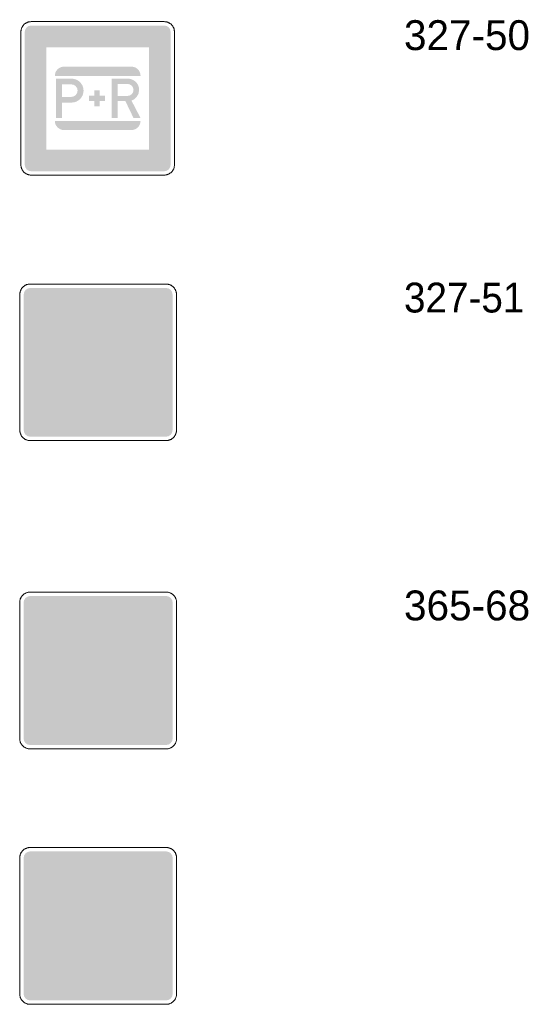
# Model space of a CAD drawing. Header units: millimetres. Extents: x 27 to 616, y -913 to 238.
# Tile 13 of 38: x 311 to 383, y -765 to -626. Entities that reach past the tile are written whole.
import ezdxf
from ezdxf.enums import TextEntityAlignment as Align

# ---------------------------------------------------------------- set-up
doc = ezdxf.new("R2010")
doc.units = ezdxf.units.MM
doc.header["$LTSCALE"] = 5
doc.linetypes.add('AUSGEZOGEN', pattern=[0])
doc.layers.add('Ebene_1', color=7, linetype='Continuous', true_color=0x000000)
doc.layers.add('Layer13', color=5, linetype='Continuous', true_color=0x0000ff)
doc.styles.add('Arial', font='arial.ttf')

msp = doc.modelspace()

# ---------------------------------------------------------------- hatches: boundary and pattern name
at = {"layer": 'Ebene_1', "linetype": 'AUSGEZOGEN', "lineweight": 18, "true_color": 0x000000}
for points in [[(315.98, -633.95), (316, -633.69), (316.08, -633.44), (316.2, -633.22), (316.36, -633.03), (316.55, -632.87), (316.77, -632.75), (317.01, -632.68), (317.27, -632.65), (326.74, -632.65), (327, -632.68), (327.25, -632.75), (327.47, -632.87), (327.66, -633.03), (327.82, -633.22), (327.94, -633.44), (328.01, -633.69), (328.04, -633.95)], [(321.53, -638.25), (321.53, -637.5), (320.77, -637.5), (320.77, -636.74), (321.53, -636.74), (321.53, -635.98), (322.29, -635.98), (322.29, -636.74), (323.04, -636.74), (323.04, -637.5), (322.29, -637.5), (322.29, -638.25)], [(315.98, -640.29), (328.04, -640.29), (328.01, -640.55), (327.94, -640.79), (327.82, -641.01), (327.66, -641.2), (327.47, -641.36), (327.25, -641.48), (327, -641.56), (326.74, -641.58), (317.27, -641.58), (317.01, -641.56), (316.77, -641.48), (316.55, -641.36), (316.36, -641.2), (316.2, -641.01), (316.08, -640.79), (316, -640.55)], [(317.24, -669.73), (326.9, -669.73), (327.17, -669.76), (327.42, -669.84), (327.64, -669.96), (327.84, -670.12), (328, -670.31), (328.12, -670.54), (328.2, -670.79), (328.23, -671.05), (315.92, -671.05), (315.94, -670.79), (316.02, -670.54), (316.14, -670.31), (316.31, -670.12), (316.5, -669.96), (316.73, -669.84), (316.97, -669.76)], [(323.38, -677.12), (323.38, -671.46), (324.19, -671.46), (325.8, -675.15), (327.42, -671.46), (328.23, -671.46), (328.23, -677.12), (327.37, -677.12), (327.37, -673.53), (326.16, -676.31), (325.45, -676.31), (324.24, -673.53), (324.24, -677.12)], [(320.36, -674.67), (320.36, -673.9), (321.14, -673.9), (321.14, -673.13), (321.91, -673.13), (321.91, -673.9), (322.68, -673.9), (322.68, -674.67), (321.91, -674.67), (321.91, -675.44), (321.14, -675.44), (321.14, -674.67)], [(317.24, -678.84), (316.97, -678.82), (316.73, -678.74), (316.5, -678.62), (316.31, -678.46), (316.14, -678.26), (316.02, -678.04), (315.94, -677.79), (315.92, -677.52), (328.23, -677.52), (328.2, -677.79), (328.12, -678.04), (328, -678.26), (327.84, -678.46), (327.64, -678.62), (327.42, -678.74), (327.17, -678.82), (326.9, -678.84)], [(322.07, -723.39), (320.97, -723.39), (321.15, -718.05), (321.34, -718.05), (321.34, -715.47), (319.5, -714.74), (319.5, -714), (321.34, -714), (321.34, -713.45), (319.5, -713.45), (319.5, -712.71), (321.34, -711.98), (322.81, -711.98), (324.65, -712.71), (324.65, -713.45), (322.81, -713.45), (322.81, -714), (324.65, -714), (324.65, -714.74), (322.81, -715.47), (322.81, -718.05), (322.99, -718.05), (323.18, -723.39)]]:
    msp.add_hatch(color=18, dxfattribs=at).paths.add_polyline_path(points, flags=0)
h = msp.add_hatch(color=18, dxfattribs=at)
h.paths.add_polyline_path([(316.16, -639.89), (316.16, -634.34), (318.33, -634.34), (318.67, -634.38), (318.99, -634.48), (319.28, -634.63), (319.52, -634.84), (319.73, -635.09), (319.89, -635.37), (319.98, -635.69), (320.02, -636.03), (319.98, -636.37), (319.89, -636.68), (319.73, -636.97), (319.52, -637.22), (319.28, -637.42), (318.99, -637.58), (318.67, -637.68), (318.33, -637.71), (317, -637.71), (317, -639.89)], flags=0)
h.paths.add_polyline_path([(317, -636.92), (318.28, -636.92), (318.63, -636.85), (318.91, -636.66), (319.11, -636.38), (319.18, -636.03), (319.11, -635.68), (318.91, -635.4), (318.63, -635.21), (318.28, -635.14), (317, -635.14)], flags=0)
h = msp.add_hatch(color=18, dxfattribs=at)
h.paths.add_polyline_path([(323.98, -639.89), (323.98, -634.34), (326.26, -634.34), (326.58, -634.38), (326.87, -634.47), (327.14, -634.62), (327.38, -634.81), (327.57, -635.04), (327.72, -635.31), (327.81, -635.61), (327.84, -635.93), (327.76, -636.42), (327.54, -636.85), (327.2, -637.2), (327, -637.33), (326.76, -637.43), (328.04, -639.89), (327.05, -639.89), (325.91, -637.51), (324.82, -637.51), (324.82, -639.89)], flags=0)
h.paths.add_polyline_path([(324.82, -636.77), (326.21, -636.77), (326.53, -636.71), (326.8, -636.52), (326.98, -636.26), (327.05, -635.93), (326.98, -635.6), (326.8, -635.33), (326.53, -635.15), (326.21, -635.09), (324.82, -635.09)], flags=0)
at = {"layer": 'Ebene_1', "linetype": 'AUSGEZOGEN', "lineweight": 18, "true_color": 0xfffffe}
for points in [[(314.72, -666.94), (329.42, -666.94), (329.42, -681.64), (314.72, -681.64)], [(314.71, -710.32), (329.43, -710.32), (329.43, -725.04), (314.71, -725.04)], [(318.95, -752.49), (318.95, -751.18), (318.17, -751.66), (317.92, -751.77), (317.65, -751.81), (317.4, -751.78), (317.17, -751.69), (316.97, -751.54), (316.82, -751.34), (318.95, -750.03), (318.95, -748.88), (318.97, -748.65), (319.04, -748.43), (319.15, -748.23), (319.29, -748.06), (319.46, -747.92), (319.65, -747.82), (319.87, -747.75), (320.1, -747.73), (320.39, -747.76), (320.66, -747.87), (320.89, -748.04), (321.08, -748.27), (323.05, -751.46), (323.16, -751.71), (323.2, -751.98), (323.17, -752.23), (323.07, -752.46), (322.93, -752.66), (322.73, -752.82), (321.25, -750.43), (321.25, -752.49), (318.95, -752.49), (320.59, -746.25), (320.57, -746.48), (320.5, -746.7), (320.4, -746.89), (320.26, -747.06), (320.09, -747.2), (319.89, -747.31), (319.68, -747.37), (319.44, -747.4), (319.21, -747.37), (319, -747.31), (318.8, -747.2), (318.63, -747.06), (318.49, -746.89), (318.38, -746.7), (318.32, -746.48), (318.29, -746.25), (318.32, -746.02), (318.38, -745.8), (318.49, -745.61), (318.63, -745.44), (318.8, -745.3), (319, -745.19), (319.21, -745.12), (319.44, -745.1), (319.68, -745.12), (319.89, -745.19), (320.09, -745.3), (320.26, -745.44), (320.4, -745.61), (320.5, -745.8), (320.57, -746.02), (320.59, -746.25)], [(315.5, -762.84), (315.5, -761.53), (318.13, -761.53), (318.13, -759.56), (320.76, -759.56), (320.76, -757.58), (323.39, -757.58), (323.39, -755.61), (326.02, -755.61), (326.02, -753.64), (328.64, -753.64), (328.64, -751.67), (331.27, -751.67), (331.27, -752.33), (329.3, -752.33), (329.3, -754.3), (326.67, -754.3), (326.67, -756.27), (324.04, -756.27), (324.04, -758.24), (321.41, -758.24), (321.41, -760.21), (318.79, -760.21), (318.79, -762.18), (316.16, -762.18), (316.16, -762.84)], [(318.95, -752.82), (321.25, -752.82), (321.63, -754.86), (322.57, -755.79), (322.71, -755.97), (322.81, -756.17), (322.88, -756.38), (322.9, -756.61), (322.88, -756.83), (322.81, -757.05), (322.71, -757.24), (322.57, -757.42), (320.72, -755.58), (320.62, -755.44), (320.55, -755.27), (320.1, -753.48), (320.1, -758.24), (320.08, -758.47), (320.01, -758.69), (319.9, -758.88), (319.76, -759.05), (319.59, -759.2), (319.4, -759.3), (319.18, -759.37), (318.95, -759.39)]]:
    msp.add_hatch(color=7, dxfattribs=at).paths.add_polyline_path(points, flags=0)
at = {"layer": 'Ebene_1', "linetype": 'AUSGEZOGEN', "lineweight": 18, "true_color": 0x000000}
h = msp.add_hatch(color=18, dxfattribs=at)
h.paths.add_polyline_path([(315.92, -677.12), (315.92, -671.46), (318.14, -671.46), (318.49, -671.49), (318.81, -671.59), (319.1, -671.75), (319.36, -671.96), (319.57, -672.22), (319.72, -672.51), (319.82, -672.83), (319.86, -673.18), (319.82, -673.52), (319.72, -673.84), (319.57, -674.14), (319.36, -674.39), (319.1, -674.6), (318.81, -674.76), (318.49, -674.86), (318.14, -674.89), (316.78, -674.89), (316.78, -677.12)], flags=0)
h.paths.add_polyline_path([(316.78, -674.09), (318.09, -674.09), (318.44, -674.01), (318.73, -673.82), (318.93, -673.53), (319, -673.18), (318.93, -672.82), (318.73, -672.53), (318.44, -672.34), (318.09, -672.27), (316.78, -672.27)], flags=0)
at = {"layer": 'Layer13', "linetype": 'AUSGEZOGEN', "lineweight": 18, "true_color": 0x0000ff}
h = msp.add_hatch(color=5, dxfattribs=at)
h.paths.add_polyline_path([(312.64, -647.38), (312.29, -647.31), (312.01, -647.12), (311.82, -646.83), (311.74, -646.48), (311.74, -627.76), (311.82, -627.4), (312.01, -627.12), (312.29, -626.93), (312.64, -626.86), (331.37, -626.86), (331.72, -626.93), (332.01, -627.12), (332.2, -627.4), (332.27, -627.76), (332.27, -646.48), (332.2, -646.83), (332.01, -647.12), (331.72, -647.31), (331.37, -647.38)], flags=0)
h.paths.add_polyline_path([(314.8, -644.32), (329.21, -644.32), (329.21, -629.92), (314.8, -629.92)], flags=0)
for points in [[(311.6, -683.84), (311.6, -664.73), (311.67, -664.38), (311.87, -664.08), (312.16, -663.89), (312.52, -663.82), (331.63, -663.82), (331.98, -663.89), (332.28, -664.08), (332.47, -664.38), (332.54, -664.73), (332.54, -683.84), (332.47, -684.2), (332.28, -684.49), (331.98, -684.69), (331.63, -684.76), (312.52, -684.76), (312.16, -684.69), (311.87, -684.49), (311.67, -684.2)], [(312.5, -728.17), (312.15, -728.1), (311.85, -727.9), (311.66, -727.61), (311.58, -727.25), (311.58, -708.11), (311.66, -707.76), (311.85, -707.46), (312.15, -707.27), (312.5, -707.19), (331.64, -707.19), (332, -707.27), (332.29, -707.46), (332.49, -707.76), (332.56, -708.11), (332.56, -727.25), (332.49, -727.61), (332.29, -727.9), (332, -728.1), (331.64, -728.17)], [(312.5, -764.13), (312.15, -764.06), (311.85, -763.86), (311.66, -763.57), (311.58, -763.21), (311.58, -744.07), (311.66, -743.72), (311.85, -743.42), (312.15, -743.23), (312.5, -743.15), (331.64, -743.15), (332, -743.23), (332.29, -743.42), (332.49, -743.72), (332.56, -744.07), (332.56, -763.21), (332.49, -763.57), (332.29, -763.86), (332, -764.06), (331.64, -764.13)]]:
    msp.add_hatch(color=5, dxfattribs=at).paths.add_polyline_path(points, flags=0)

# ---------------------------------------------------------------- linework, layer by layer
at = {"layer": 'Ebene_1', "color": 18, "linetype": 'AUSGEZOGEN', "lineweight": 18, "true_color": 0x000000}
for p, q in [((312.64, -626.31), (331.37, -626.31)), ((311.2, -646.48), (311.2, -627.76)), ((332.81, -627.76), (332.81, -646.48)), ((331.37, -647.92), (312.64, -647.92)), ((312.52, -663.26), (331.63, -663.26)), ((311.05, -683.84), (311.05, -664.73)), ((333.09, -664.73), (333.09, -683.84)), ((331.63, -685.31), (312.52, -685.31)), ((312.5, -706.64), (331.64, -706.64)), ((311.03, -727.25), (311.03, -708.11)), ((333.11, -708.11), (333.11, -727.25)), ((331.64, -728.72), (312.5, -728.72)), ((312.5, -742.6), (331.64, -742.6)), ((312.5, -742.6), (331.64, -742.6)), ((311.03, -763.21), (311.03, -744.07)), ((311.03, -763.21), (311.03, -744.07)), ((333.11, -744.07), (333.11, -763.21)), ((333.11, -744.07), (333.11, -763.21)), ((331.64, -764.68), (312.5, -764.68)), ((331.64, -764.68), (312.5, -764.68))]:
    msp.add_line(p, q, dxfattribs=at)
for points in [[(311.2, -627.76), (311.21, -627.68), (311.21, -627.61), (311.22, -627.54), (311.23, -627.46), (311.25, -627.4), (311.27, -627.33), (311.29, -627.26), (311.32, -627.19), (311.35, -627.13), (311.38, -627.07), (311.41, -627.01), (311.45, -626.95), (311.49, -626.89), (311.53, -626.84), (311.58, -626.79), (311.63, -626.74), (311.68, -626.69), (311.73, -626.64), (311.78, -626.6), (311.84, -626.56), (311.9, -626.52), (311.96, -626.49), (312.02, -626.46), (312.08, -626.43), (312.15, -626.4), (312.22, -626.38), (312.28, -626.36), (312.35, -626.34), (312.43, -626.33), (312.5, -626.32), (312.57, -626.32), (312.64, -626.31)], [(331.37, -626.31), (331.44, -626.32), (331.52, -626.32), (331.59, -626.33), (331.66, -626.34), (331.73, -626.36), (331.8, -626.38), (331.86, -626.4), (331.93, -626.43), (331.99, -626.46), (332.06, -626.49), (332.12, -626.52), (332.17, -626.56), (332.23, -626.6), (332.29, -626.64), (332.34, -626.69), (332.39, -626.74), (332.44, -626.79), (332.48, -626.84), (332.52, -626.89), (332.56, -626.95), (332.6, -627.01), (332.64, -627.07), (332.67, -627.13), (332.7, -627.19), (332.72, -627.26), (332.75, -627.33), (332.77, -627.4), (332.78, -627.46), (332.79, -627.54), (332.8, -627.61), (332.81, -627.68), (332.81, -627.76)], [(312.64, -647.92), (312.57, -647.92), (312.5, -647.91), (312.43, -647.9), (312.35, -647.89), (312.28, -647.88), (312.22, -647.86), (312.15, -647.83), (312.08, -647.81), (312.02, -647.78), (311.96, -647.75), (311.9, -647.71), (311.84, -647.67), (311.78, -647.63), (311.73, -647.59), (311.68, -647.55), (311.63, -647.5), (311.58, -647.45), (311.53, -647.4), (311.49, -647.34), (311.45, -647.29), (311.41, -647.23), (311.38, -647.17), (311.35, -647.11), (311.32, -647.04), (311.29, -646.98), (311.27, -646.91), (311.25, -646.84), (311.23, -646.77), (311.22, -646.7), (311.21, -646.63), (311.21, -646.55), (311.2, -646.48)], [(332.81, -646.48), (332.81, -646.55), (332.8, -646.63), (332.79, -646.7), (332.78, -646.77), (332.77, -646.84), (332.75, -646.91), (332.72, -646.98), (332.7, -647.04), (332.67, -647.11), (332.64, -647.17), (332.6, -647.23), (332.56, -647.29), (332.52, -647.34), (332.48, -647.4), (332.44, -647.45), (332.39, -647.5), (332.34, -647.55), (332.29, -647.59), (332.23, -647.63), (332.17, -647.67), (332.12, -647.71), (332.06, -647.75), (331.99, -647.78), (331.93, -647.81), (331.86, -647.83), (331.8, -647.86), (331.73, -647.88), (331.66, -647.89), (331.59, -647.9), (331.52, -647.91), (331.44, -647.92), (331.37, -647.92)], [(311.05, -664.73), (311.05, -664.66), (311.06, -664.58), (311.07, -664.51), (311.08, -664.44), (311.1, -664.37), (311.12, -664.3), (311.14, -664.23), (311.17, -664.16), (311.19, -664.1), (311.23, -664.03), (311.26, -663.97), (311.3, -663.91), (311.34, -663.86), (311.39, -663.8), (311.43, -663.75), (311.48, -663.7), (311.53, -663.65), (311.58, -663.6), (311.64, -663.56), (311.7, -663.52), (311.76, -663.48), (311.82, -663.44), (311.88, -663.41), (311.95, -663.38), (312.01, -663.35), (312.08, -663.33), (312.15, -663.31), (312.22, -663.29), (312.3, -663.28), (312.37, -663.27), (312.44, -663.27), (312.52, -663.26)], [(331.63, -663.26), (331.7, -663.27), (331.78, -663.27), (331.85, -663.28), (331.92, -663.29), (331.99, -663.31), (332.06, -663.33), (332.13, -663.35), (332.2, -663.38), (332.26, -663.41), (332.33, -663.44), (332.39, -663.48), (332.45, -663.52), (332.5, -663.56), (332.56, -663.6), (332.61, -663.65), (332.66, -663.7), (332.71, -663.75), (332.76, -663.8), (332.8, -663.86), (332.84, -663.91), (332.88, -663.97), (332.92, -664.03), (332.95, -664.1), (332.98, -664.16), (333.01, -664.23), (333.03, -664.3), (333.05, -664.37), (333.06, -664.44), (333.08, -664.51), (333.09, -664.58), (333.09, -664.66), (333.09, -664.73)], [(312.52, -685.31), (312.44, -685.31), (312.37, -685.3), (312.3, -685.29), (312.22, -685.28), (312.15, -685.26), (312.08, -685.24), (312.01, -685.22), (311.95, -685.19), (311.88, -685.16), (311.82, -685.13), (311.76, -685.1), (311.7, -685.06), (311.64, -685.02), (311.58, -684.97), (311.53, -684.93), (311.48, -684.88), (311.43, -684.83), (311.39, -684.77), (311.34, -684.72), (311.3, -684.66), (311.26, -684.6), (311.23, -684.54), (311.19, -684.48), (311.17, -684.41), (311.14, -684.35), (311.12, -684.28), (311.1, -684.21), (311.08, -684.14), (311.07, -684.06), (311.06, -683.99), (311.05, -683.92), (311.05, -683.84)], [(333.09, -683.84), (333.09, -683.92), (333.09, -683.99), (333.08, -684.06), (333.06, -684.14), (333.05, -684.21), (333.03, -684.28), (333.01, -684.35), (332.98, -684.41), (332.95, -684.48), (332.92, -684.54), (332.88, -684.6), (332.84, -684.66), (332.8, -684.72), (332.76, -684.77), (332.71, -684.83), (332.66, -684.88), (332.61, -684.93), (332.56, -684.97), (332.5, -685.02), (332.45, -685.06), (332.39, -685.1), (332.33, -685.13), (332.26, -685.16), (332.2, -685.19), (332.13, -685.22), (332.06, -685.24), (331.99, -685.26), (331.92, -685.28), (331.85, -685.29), (331.78, -685.3), (331.7, -685.31), (331.63, -685.31)], [(311.03, -708.11), (311.03, -708.04), (311.04, -707.96), (311.05, -707.89), (311.06, -707.82), (311.08, -707.75), (311.1, -707.68), (311.12, -707.61), (311.15, -707.54), (311.18, -707.48), (311.21, -707.41), (311.25, -707.35), (311.28, -707.29), (311.33, -707.23), (311.37, -707.18), (311.42, -707.12), (311.46, -707.07), (311.51, -707.02), (311.57, -706.98), (311.62, -706.93), (311.68, -706.89), (311.74, -706.85), (311.8, -706.82), (311.87, -706.79), (311.93, -706.76), (312, -706.73), (312.07, -706.71), (312.14, -706.69), (312.21, -706.67), (312.28, -706.66), (312.35, -706.65), (312.43, -706.64), (312.5, -706.64)], [(331.64, -706.64), (331.72, -706.64), (331.79, -706.65), (331.86, -706.66), (331.94, -706.67), (332.01, -706.69), (332.08, -706.71), (332.15, -706.73), (332.21, -706.76), (332.28, -706.79), (332.34, -706.82), (332.4, -706.85), (332.46, -706.89), (332.52, -706.93), (332.58, -706.98), (332.63, -707.02), (332.68, -707.07), (332.73, -707.12), (332.78, -707.18), (332.82, -707.23), (332.86, -707.29), (332.9, -707.35), (332.94, -707.41), (332.97, -707.48), (333, -707.54), (333.02, -707.61), (333.05, -707.68), (333.07, -707.75), (333.08, -707.82), (333.1, -707.89), (333.11, -707.96), (333.11, -708.04), (333.11, -708.11)], [(312.5, -728.72), (312.43, -728.72), (312.35, -728.71), (312.28, -728.7), (312.21, -728.69), (312.14, -728.68), (312.07, -728.66), (312, -728.63), (311.93, -728.61), (311.87, -728.58), (311.8, -728.54), (311.74, -728.51), (311.68, -728.47), (311.62, -728.43), (311.57, -728.39), (311.51, -728.34), (311.46, -728.29), (311.42, -728.24), (311.37, -728.19), (311.33, -728.13), (311.28, -728.07), (311.25, -728.01), (311.21, -727.95), (311.18, -727.89), (311.15, -727.82), (311.12, -727.76), (311.1, -727.69), (311.08, -727.62), (311.06, -727.55), (311.05, -727.47), (311.04, -727.4), (311.03, -727.33), (311.03, -727.25)], [(333.11, -727.25), (333.11, -727.33), (333.11, -727.4), (333.1, -727.47), (333.08, -727.55), (333.07, -727.62), (333.05, -727.69), (333.02, -727.76), (333, -727.82), (332.97, -727.89), (332.94, -727.95), (332.9, -728.01), (332.86, -728.07), (332.82, -728.13), (332.78, -728.19), (332.73, -728.24), (332.68, -728.29), (332.63, -728.34), (332.58, -728.39), (332.52, -728.43), (332.46, -728.47), (332.4, -728.51), (332.34, -728.54), (332.28, -728.58), (332.21, -728.61), (332.15, -728.63), (332.08, -728.66), (332.01, -728.68), (331.94, -728.69), (331.86, -728.7), (331.79, -728.71), (331.72, -728.72), (331.64, -728.72)], [(311.03, -744.07), (311.03, -744), (311.04, -743.92), (311.05, -743.85), (311.06, -743.78), (311.08, -743.71), (311.1, -743.64), (311.12, -743.57), (311.15, -743.5), (311.18, -743.44), (311.21, -743.37), (311.25, -743.31), (311.28, -743.25), (311.33, -743.19), (311.37, -743.14), (311.42, -743.08), (311.46, -743.03), (311.51, -742.98), (311.57, -742.94), (311.62, -742.89), (311.68, -742.85), (311.74, -742.81), (311.8, -742.78), (311.87, -742.75), (311.93, -742.72), (312, -742.69), (312.07, -742.67), (312.14, -742.65), (312.21, -742.63), (312.28, -742.62), (312.35, -742.61), (312.43, -742.6), (312.5, -742.6)], [(311.03, -744.07), (311.03, -744), (311.04, -743.92), (311.05, -743.85), (311.06, -743.78), (311.08, -743.71), (311.1, -743.64), (311.12, -743.57), (311.15, -743.5), (311.18, -743.44), (311.21, -743.37), (311.25, -743.31), (311.28, -743.25), (311.33, -743.19), (311.37, -743.14), (311.42, -743.08), (311.46, -743.03), (311.51, -742.98), (311.57, -742.94), (311.62, -742.89), (311.68, -742.85), (311.74, -742.81), (311.8, -742.78), (311.87, -742.75), (311.93, -742.72), (312, -742.69), (312.07, -742.67), (312.14, -742.65), (312.21, -742.63), (312.28, -742.62), (312.35, -742.61), (312.43, -742.6), (312.5, -742.6)], [(331.64, -742.6), (331.72, -742.6), (331.79, -742.61), (331.86, -742.62), (331.94, -742.63), (332.01, -742.65), (332.08, -742.67), (332.15, -742.69), (332.21, -742.72), (332.28, -742.75), (332.34, -742.78), (332.4, -742.81), (332.46, -742.85), (332.52, -742.89), (332.58, -742.94), (332.63, -742.98), (332.68, -743.03), (332.73, -743.08), (332.78, -743.14), (332.82, -743.19), (332.86, -743.25), (332.9, -743.31), (332.94, -743.37), (332.97, -743.44), (333, -743.5), (333.02, -743.57), (333.05, -743.64), (333.07, -743.71), (333.08, -743.78), (333.1, -743.85), (333.11, -743.92), (333.11, -744), (333.11, -744.07)], [(331.64, -742.6), (331.72, -742.6), (331.79, -742.61), (331.86, -742.62), (331.94, -742.63), (332.01, -742.65), (332.08, -742.67), (332.15, -742.69), (332.21, -742.72), (332.28, -742.75), (332.34, -742.78), (332.4, -742.81), (332.46, -742.85), (332.52, -742.89), (332.58, -742.94), (332.63, -742.98), (332.68, -743.03), (332.73, -743.08), (332.78, -743.14), (332.82, -743.19), (332.86, -743.25), (332.9, -743.31), (332.94, -743.37), (332.97, -743.44), (333, -743.5), (333.02, -743.57), (333.05, -743.64), (333.07, -743.71), (333.08, -743.78), (333.1, -743.85), (333.11, -743.92), (333.11, -744), (333.11, -744.07)], [(312.5, -764.68), (312.43, -764.68), (312.35, -764.67), (312.28, -764.66), (312.21, -764.65), (312.14, -764.64), (312.07, -764.62), (312, -764.59), (311.93, -764.57), (311.87, -764.54), (311.8, -764.5), (311.74, -764.47), (311.68, -764.43), (311.62, -764.39), (311.57, -764.35), (311.51, -764.3), (311.46, -764.25), (311.42, -764.2), (311.37, -764.15), (311.33, -764.09), (311.28, -764.03), (311.25, -763.97), (311.21, -763.91), (311.18, -763.85), (311.15, -763.78), (311.12, -763.72), (311.1, -763.65), (311.08, -763.58), (311.06, -763.51), (311.05, -763.43), (311.04, -763.36), (311.03, -763.29), (311.03, -763.21)], [(312.5, -764.68), (312.43, -764.68), (312.35, -764.67), (312.28, -764.66), (312.21, -764.65), (312.14, -764.64), (312.07, -764.62), (312, -764.59), (311.93, -764.57), (311.87, -764.54), (311.8, -764.5), (311.74, -764.47), (311.68, -764.43), (311.62, -764.39), (311.57, -764.35), (311.51, -764.3), (311.46, -764.25), (311.42, -764.2), (311.37, -764.15), (311.33, -764.09), (311.28, -764.03), (311.25, -763.97), (311.21, -763.91), (311.18, -763.85), (311.15, -763.78), (311.12, -763.72), (311.1, -763.65), (311.08, -763.58), (311.06, -763.51), (311.05, -763.43), (311.04, -763.36), (311.03, -763.29), (311.03, -763.21)], [(333.11, -763.21), (333.11, -763.29), (333.11, -763.36), (333.1, -763.43), (333.08, -763.51), (333.07, -763.58), (333.05, -763.65), (333.02, -763.72), (333, -763.78), (332.97, -763.85), (332.94, -763.91), (332.9, -763.97), (332.86, -764.03), (332.82, -764.09), (332.78, -764.15), (332.73, -764.2), (332.68, -764.25), (332.63, -764.3), (332.58, -764.35), (332.52, -764.39), (332.46, -764.43), (332.4, -764.47), (332.34, -764.5), (332.28, -764.54), (332.21, -764.57), (332.15, -764.59), (332.08, -764.62), (332.01, -764.64), (331.94, -764.65), (331.86, -764.66), (331.79, -764.67), (331.72, -764.68), (331.64, -764.68)], [(333.11, -763.21), (333.11, -763.29), (333.11, -763.36), (333.1, -763.43), (333.08, -763.51), (333.07, -763.58), (333.05, -763.65), (333.02, -763.72), (333, -763.78), (332.97, -763.85), (332.94, -763.91), (332.9, -763.97), (332.86, -764.03), (332.82, -764.09), (332.78, -764.15), (332.73, -764.2), (332.68, -764.25), (332.63, -764.3), (332.58, -764.35), (332.52, -764.39), (332.46, -764.43), (332.4, -764.47), (332.34, -764.5), (332.28, -764.54), (332.21, -764.57), (332.15, -764.59), (332.08, -764.62), (332.01, -764.64), (331.94, -764.65), (331.86, -764.66), (331.79, -764.67), (331.72, -764.68), (331.64, -764.68)]]:
    msp.add_lwpolyline(points, dxfattribs=at)

# ---------------------------------------------------------------- texts
at = {"layer": 'Ebene_1', "color": 18, "linetype": 'AUSGEZOGEN', "lineweight": 18, "true_color": 0x000000, "style": 'Arial'}
for s, height, width, p, p2 in [('327-50', 4.204, 0.971001, (365.11, -630.32), (382.85, -630.32)), ('327-51', 4.204, 0.927503, (365.11, -667.27), (382.05, -667.27)), ('365-68', 4.203, 0.972382, (365.11, -710.62), (382.87, -710.62))]:
    msp.add_text(s, height=height, dxfattribs=dict(at, width=width)).set_placement(p, p2, align=Align.FIT)

doc.saveas('drawing.dxf')
